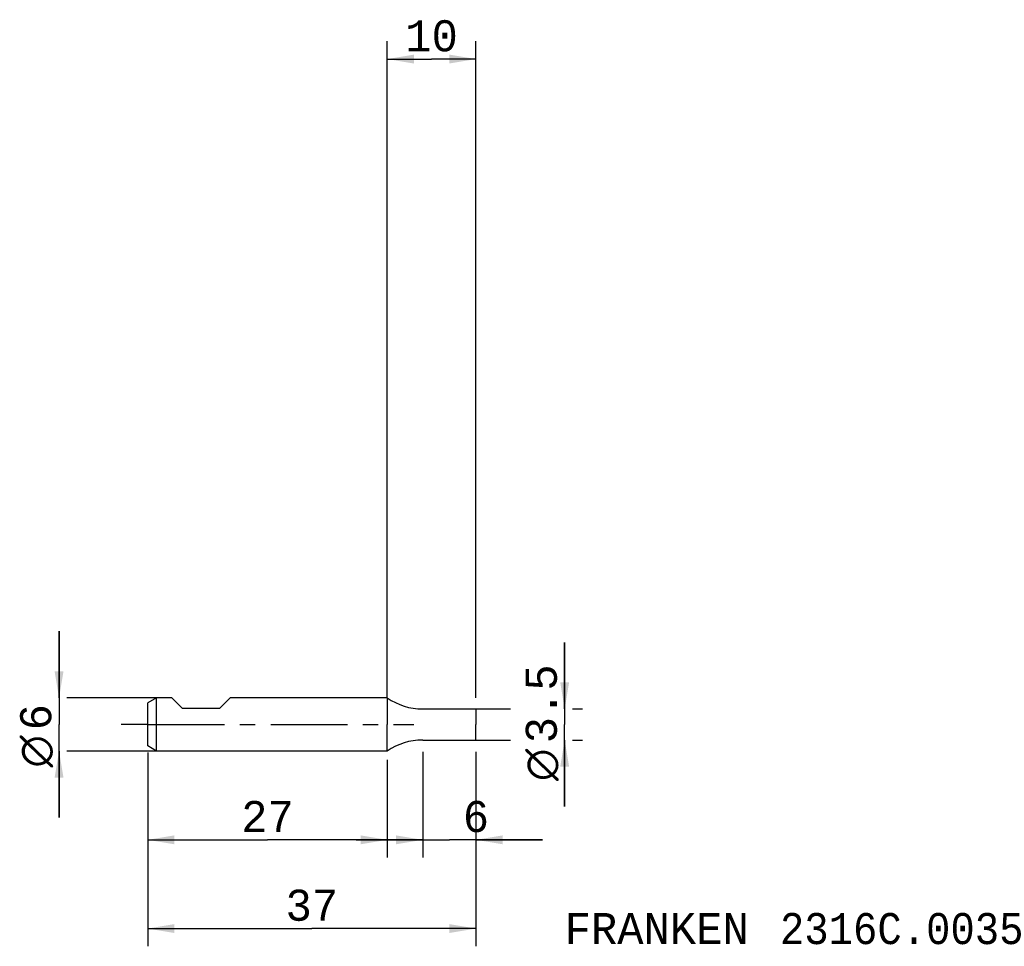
# Model space of a CAD drawing. Extents: x -41 to 70, y -25 to 79.
import ezdxf
from ezdxf.enums import TextEntityAlignment as Align

# ---------------------------------------------------------------- set-up
doc = ezdxf.new("R2010")
doc.units = 0
doc.header["$LTSCALE"] = 23.1
doc.linetypes.add('CENTER', pattern=[0.6, 0.375, -0.075, 0.075, -0.075])
doc.layers.get('0').update_dxf_attribs({"linetype": 'CONTINUOUS'})
for name, color, linetype in [('1', 4, 'CONTINUOUS'), ('2', 7, 'CONTINUOUS'), ('SK1', 4, 'CONTINUOUS'), ('SK2', 7, 'CONTINUOUS'), ('SK4', 2, 'CENTER'), ('SK6', 5, 'CONTINUOUS')]:
    doc.layers.add(name, color=color, linetype=linetype)
doc.styles.add('TEXTSTYLE_1', font='gdt', dxfattribs={"width": 0.8})
doc.styles.add('TEXTSTYLE_2', font='monos.ttf')
doc.dimstyles.new('DIMSTYLE_1', dxfattribs={"dimtxt": 3.5, "dimasz": 3, "dimexe": 2, "dimexo": 0, "dimgap": 0.875, "dimtad": 1, "dimdec": 3, "dimtxsty": 'TEXTSTYLE_2', "dimblk": '_FILLED', "dimblk1": '_FILLED', "dimblk2": '_FILLED', "dimcen": 0.09, "dimclrt": 5, "dimazin": 3, "dimtfac": 1, "dimtdec": 3, "dimtofl": 0, "dimtmove": 0, "dimatfit": 3, "dimtolj": 1})
doc.dimstyles.new('DIMSTYLE_2', dxfattribs={"dimtxt": 3.5, "dimasz": 3, "dimexe": 2, "dimexo": 0, "dimgap": 0.875, "dimtad": 1, "dimdec": 3, "dimtxsty": 'TEXTSTYLE_2', "dimblk": '_FILLED', "dimblk1": '_FILLED', "dimblk2": '_FILLED', "dimcen": 0.09, "dimclrt": 5, "dimazin": 3, "dimtp": 0.2, "dimtm": 0.2, "dimtfac": 1, "dimtdec": 3, "dimtofl": 0, "dimtmove": 0, "dimatfit": 3, "dimtolj": 1})
doc.dimstyles.new('DIMSTYLE_3', dxfattribs={"dimtxt": 3.5, "dimasz": 3, "dimexe": 2, "dimexo": 0, "dimgap": 0.875, "dimtad": 1, "dimdec": 3, "dimtxsty": 'TEXTSTYLE_2', "dimblk": '_FILLED', "dimblk1": '_FILLED', "dimblk2": '_FILLED', "dimcen": 0.09, "dimclrt": 5, "dimazin": 3, "dimtp": 0.1, "dimtm": 0.1, "dimtfac": 1, "dimtdec": 3, "dimtofl": 0, "dimtmove": 0, "dimatfit": 3, "dimtolj": 1})

# ---------------------------------------------------------------- blocks, each defined once
blk = doc.blocks.new('_FILLED')
at = {"color": 0, "linetype": 'BYBLOCK'}
blk.add_solid([(0, 0), (-1, 0.167), (-1, -0.167)], dxfattribs=at)
blk = doc.blocks.new('*D0')
at = {"layer": '2', "color": 7, "linetype": 'CONTINUOUS'}
for p, q in [((4, -3.07), (4, -15)), ((10, -3.07), (10, -6.88)), ((4, -13), (-3.5, -13)), ((-3.5, -13), (7, -13)), ((17.5, -13), (7, -13)), ((10, -13), (17.5, -13)), ((10, -13.88), (10, -15))]:
    blk.add_line(p, q, dxfattribs=at)
at = {"layer": '2', "color": 7, "linetype": 'CONTINUOUS', "xscale": 3, "yscale": 3, "zscale": 3}
blk.add_blockref('_FILLED', (4, -13), dxfattribs=at)
at = {"layer": '2', "color": 7, "linetype": 'CONTINUOUS', "xscale": 3, "yscale": 3, "zscale": 3, "rotation": 180}
blk.add_blockref('_FILLED', (10, -13), dxfattribs=at)
at = {"layer": '2', "color": 7, "linetype": 'CONTINUOUS', "style": 'TEXTSTYLE_2'}
blk.add_text('6', height=3.5, dxfattribs=at).set_placement((10, -12.12), align=Align.CENTER)
blk = doc.blocks.new('*D1')
at = {"layer": '2', "color": 7, "linetype": 'CONTINUOUS'}
for p, q in [((20, 1.75), (20, 9.25)), ((20, 9.25), (20, 0)), ((10, 1.75), (13.88, 1.75)), ((20.88, 1.75), (22, 1.75)), ((20, -9.25), (20, 0)), ((10, -1.75), (13.88, -1.75)), ((20, -1.75), (20, -9.25)), ((20.88, -1.75), (22, -1.75))]:
    blk.add_line(p, q, dxfattribs=at)
at = {"layer": '2', "color": 7, "linetype": 'CONTINUOUS', "xscale": 3, "yscale": 3, "zscale": 3}
for p, rotation in [((20, 1.75), 270), ((20, -1.75), 90)]:
    blk.add_blockref('_FILLED', p, dxfattribs=dict(at, rotation=rotation))
at = {"layer": '2', "color": 7, "linetype": 'CONTINUOUS'}
for s, style, p in [('3.5', 'TEXTSTYLE_2', (19.12, 2.33)), ('n', 'TEXTSTYLE_1', (19.12, -4.55))]:
    blk.add_text(s, height=3.5, rotation=90, dxfattribs=dict(at, style=style)).set_placement(p, align=Align.CENTER)
blk = doc.blocks.new('*D2')
at = {"layer": '2', "color": 7, "linetype": 'CONTINUOUS'}
for p, q in [((0, 3), (0, 77)), ((10, 3), (10, 77)), ((0, 75), (5, 75)), ((10, 75), (5, 75))]:
    blk.add_line(p, q, dxfattribs=at)
at = {"layer": '2', "color": 7, "linetype": 'CONTINUOUS', "xscale": 3, "yscale": 3, "zscale": 3, "rotation": 180}
blk.add_blockref('_FILLED', (0, 75), dxfattribs=at)
at = {"layer": '2', "color": 7, "linetype": 'CONTINUOUS', "xscale": 3, "yscale": 3, "zscale": 3}
blk.add_blockref('_FILLED', (10, 75), dxfattribs=at)
at = {"layer": '2', "color": 7, "linetype": 'CONTINUOUS', "style": 'TEXTSTYLE_2'}
blk.add_text('10', height=3.5, dxfattribs=at).set_placement((5, 75.875), align=Align.CENTER)
blk = doc.blocks.new('*D3')
at = {"layer": 'SK2', "color": 7, "linetype": 'CONTINUOUS'}
for p, q in [((-27, -3.14), (-27, -25)), ((10, -3.14), (10, -25)), ((-27, -23), (-8.5, -23)), ((10, -23), (-8.5, -23))]:
    blk.add_line(p, q, dxfattribs=at)
at = {"layer": 'SK2', "color": 7, "linetype": 'CONTINUOUS', "xscale": 3, "yscale": 3, "zscale": 3, "rotation": 180}
blk.add_blockref('_FILLED', (-27, -23), dxfattribs=at)
at = {"layer": 'SK2', "color": 7, "linetype": 'CONTINUOUS', "xscale": 3, "yscale": 3, "zscale": 3}
blk.add_blockref('_FILLED', (10, -23), dxfattribs=at)
at = {"layer": 'SK2', "color": 7, "linetype": 'CONTINUOUS', "style": 'TEXTSTYLE_2'}
blk.add_text('37', height=3.5, dxfattribs=at).set_placement((-8.5, -22.12), align=Align.CENTER)
blk = doc.blocks.new('*D4')
at = {"layer": 'SK2', "color": 7, "linetype": 'CONTINUOUS'}
for p, q in [((-37, 3), (-37, 10.5)), ((-37, 10.5), (-37, 0)), ((-26, 3), (-36.12, 3)), ((-37, -10.5), (-37, 0)), ((-37, -3), (-37, -10.5)), ((-26, -3), (-36.12, -3))]:
    blk.add_line(p, q, dxfattribs=at)
at = {"layer": 'SK2', "color": 7, "linetype": 'CONTINUOUS', "xscale": 3, "yscale": 3, "zscale": 3}
for p, rotation in [((-37, 3), 270), ((-37, -3), 90)]:
    blk.add_blockref('_FILLED', p, dxfattribs=dict(at, rotation=rotation))
at = {"layer": 'SK2', "color": 7, "linetype": 'CONTINUOUS'}
for s, style, p in [('6', 'TEXTSTYLE_2', (-37.88, 0.82)), ('n', 'TEXTSTYLE_1', (-37.88, -3.03))]:
    blk.add_text(s, height=3.5, rotation=90, dxfattribs=dict(at, style=style)).set_placement(p, align=Align.CENTER)
blk = doc.blocks.new('*D5')
at = {"layer": 'SK2', "color": 7, "linetype": 'CONTINUOUS'}
for p, q in [((-27, -4), (-27, -15)), ((0, -4), (0, -15)), ((-27, -13), (-13.5, -13)), ((0, -13), (-13.5, -13))]:
    blk.add_line(p, q, dxfattribs=at)
at = {"layer": 'SK2', "color": 7, "linetype": 'CONTINUOUS', "xscale": 3, "yscale": 3, "zscale": 3, "rotation": 180}
blk.add_blockref('_FILLED', (-27, -13), dxfattribs=at)
at = {"layer": 'SK2', "color": 7, "linetype": 'CONTINUOUS', "xscale": 3, "yscale": 3, "zscale": 3}
blk.add_blockref('_FILLED', (0, -13), dxfattribs=at)
at = {"layer": 'SK2', "color": 7, "linetype": 'CONTINUOUS', "style": 'TEXTSTYLE_2'}
blk.add_text('27', height=3.5, dxfattribs=at).set_placement((-13.5, -12.125), align=Align.CENTER)

msp = doc.modelspace()

# ---------------------------------------------------------------- linework, layer by layer
at = {"layer": '1', "color": 4, "linetype": 'CONTINUOUS'}
for p, q in [((0, 3), (0, 0)), ((3.997, 1.75), (10, 1.75)), ((10, 1.75), (10, 0)), ((0, -3), (0, 0)), ((10, -1.75), (10, 0)), ((3.997, -1.75), (10, -1.75))]:
    msp.add_line(p, q, dxfattribs=at)
for centre, start, end in [((3.997, 8.7654), 235.267466, 270), ((3.997, -8.7654), 90, 124.732534)]:
    msp.add_arc(centre, 7.0154, start, end, dxfattribs=at)
at = {"layer": 'SK1', "color": 4, "linetype": 'CONTINUOUS'}
for p, q in [((-26, 3), (-27, 2.4226)), ((-27, -2.4226), (-27, 2.4226)), ((-24.3, 3), (-26, 3)), ((-26, -3), (-26, 3)), ((-23.1, 1.8), (-24.3, 3)), ((-18.9, 1.8), (-17.7, 3)), ((0, 3), (-17.7, 3)), ((-18.9, 1.8), (-23.1, 1.8)), ((-26, -3), (-27, -2.4226)), ((0, -3), (-26, -3))]:
    msp.add_line(p, q, dxfattribs=at)
at = {"layer": 'SK4', "color": 2, "linetype": 'CENTER'}
for q in [(-30, 0), (3, 0)]:
    msp.add_line((-27, 0), q, dxfattribs=at)

# ---------------------------------------------------------------- texts
at = {"layer": 'SK6', "color": 5, "linetype": 'CONTINUOUS', "style": 'TEXTSTYLE_2'}
for s, p in [('FRANKEN ', (20, -24.75)), ('2316C.0035', (44.2452, -24.75))]:
    msp.add_text(s, height=3.5, dxfattribs=at).set_placement(p)

# ---------------------------------------------------------------- dimensions: what is measured, and where the dimension line sits
at = {"layer": '2', "color": 2, "linetype": 'CONTINUOUS'}
for base, p1, p2, dimstyle, picture, middle in [((10, 75), (0, 3), (10, 3), 'DIMSTYLE_2', '*D2', (5.146, 75)), ((10, -13), (4, -3.0656), (10, -3.0656), 'DIMSTYLE_1', '*D0', (10.0067, -13))]:
    dim = msp.add_linear_dim(base=base, p1=p1, p2=p2, dimstyle=dimstyle, dxfattribs=at)
    dim.commit()
    dim.dimension.update_dxf_attribs({"geometry": picture, "text_midpoint": middle, "dimtype": 160})
dim = msp.add_linear_dim(base=(20, -1.75), p1=(10, 1.75), p2=(10, -1.75), angle=270, text='%%c<>', dimstyle='DIMSTYLE_1', dxfattribs=at)
dim.commit()
dim.dimension.update_dxf_attribs({"geometry": '*D1', "text_midpoint": (20, 0), "dimtype": 160})
at = {"layer": 'SK2', "color": 2, "linetype": 'CONTINUOUS'}
dim = msp.add_linear_dim(base=(-37, -3), p1=(-26, 3), p2=(-26, -3), angle=270, text='%%c<> ', dimstyle='DIMSTYLE_3', dxfattribs=at)
dim.commit()
dim.dimension.update_dxf_attribs({"geometry": '*D4', "text_midpoint": (-37, -1.5153), "dimtype": 160})
for base, p1, p2, dimstyle, picture, middle in [((10, -23), (-27, -3.1415), (10, -3.1415), 'DIMSTYLE_1', '*D3', (-8.5284, -23)), ((0, -13), (-27, -4), (0, -4), 'DIMSTYLE_2', '*D5', (-13.515, -13))]:
    dim = msp.add_linear_dim(base=base, p1=p1, p2=p2, dimstyle=dimstyle, dxfattribs=at)
    dim.commit()
    dim.dimension.update_dxf_attribs({"geometry": picture, "text_midpoint": middle, "dimtype": 160})

doc.saveas('drawing.dxf')
